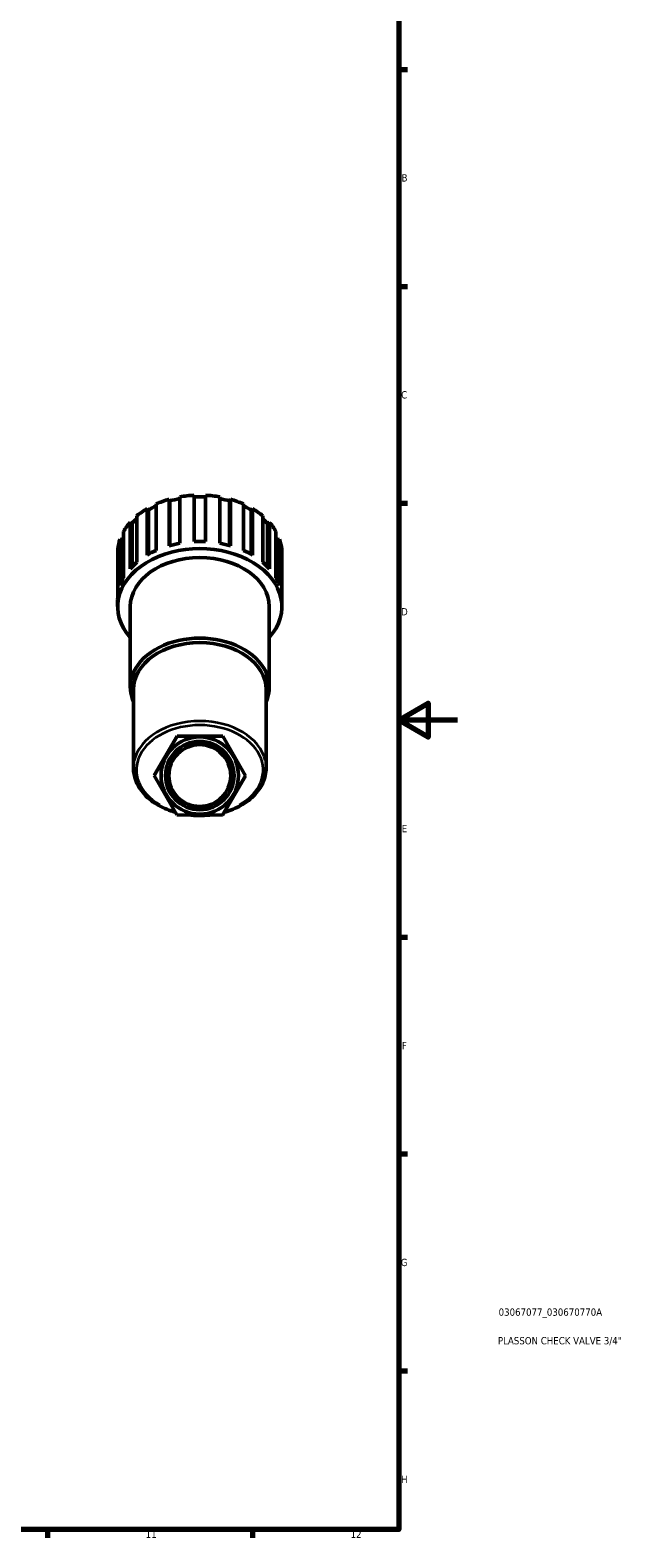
# Model space of a CAD drawing. Header units: millimetres. Extents: x 0 to 900, y 0 to 1066.
# Tile 4 of 7: x 695 to 900, y 17 to 533. Entities that reach past the tile are written whole.
import ezdxf

# ---------------------------------------------------------------- set-up
doc = ezdxf.new("R2010")
doc.units = ezdxf.units.MM
for name, color, linetype, lineweight in [('Border (ISO)', 7, 'Continuous', 70), ('Title (ISO)', 7, 'Continuous', 50), ('Visible (ISO)', 7, 'Continuous', 50), ('Visible Narrow (ISO)', 7, 'Continuous', 35)]:
    doc.layers.add(name, color=color, linetype=linetype, lineweight=lineweight)
doc.styles.add('Note Text (ISO)', font='tahoma.ttf')

# ---------------------------------------------------------------- blocks, each defined once
blk = doc.blocks.new('Borders Default Border')
at = {"layer": 'Border (ISO)'}
for p, q in [((821, 519.75), (823.9, 519.75)), ((821, 445.5), (823.9, 445.5)), ((821, 371.25), (823.9, 371.25)), ((821, 222.75), (823.9, 222.75)), ((821, 148.5), (823.9, 148.5)), ((821, 74.25), (823.9, 74.25)), ((700.83, 20), (700.83, 17.1)), ((770.92, 20), (770.92, 17.1))]:
    blk.add_line(p, q, dxfattribs=at)
at = {"layer": 'Border (ISO)', "flags": 128}
for points in [[(20, 20), (20, 574), (821, 574), (821, 20), (20, 20)], [(841, 297), (821, 297), (831, 302.77), (831, 291.23), (821, 297)]]:
    blk.add_lwpolyline(points, dxfattribs=at)
at = {"layer": 'Border (ISO)', "color": 232, "true_color": 0xca0064, "char_height": 2.5, "attachment_point": 7, "style": 'Note Text (ISO)'}
for s, insert in [('B', (821.89, 481.38)), ('C', (821.73, 407.08)), ('D', (821.73, 332.88)), ('E', (821.94, 258.63)), ('F', (822, 184.38)), ('G', (821.61, 110.08)), ('H', (821.74, 35.88)), ('11', (734.37, 17.1)), ('12', (804.46, 17.1))]:
    blk.add_mtext(s, dxfattribs=dict(at, insert=insert))
blk = doc.blocks.new('Title Blocks ISO')
at = {"layer": 'Title (ISO)', "color": 232, "true_color": 0xca0064, "style": 'Note Text (ISO)'}
for tag, p in [('PART_NUMBER_001', (34.08, 73.13)), ('DESCRIPTION_001', (33.84, 63.34))]:
    blk.add_attdef(tag, p, '', height=2.5, dxfattribs=at)

msp = doc.modelspace()

# ---------------------------------------------------------------- linework, layer by layer
at = {"layer": 'Visible (ISO)'}
for p, q in [((742.388, 372.608), (742.649, 372.04)), ((742.388, 356.724), (742.388, 372.608)), ((742.649, 372.04), (742.649, 356.797)), ((746.04, 373.447), (746.04, 357.563)), ((750.951, 358.113), (750.951, 373.997)), ((754.791, 373.997), (754.791, 358.113)), ((759.702, 357.563), (759.702, 373.447)), ((763.093, 372.04), (763.354, 372.608)), ((763.093, 372.04), (763.093, 356.797)), ((763.354, 372.608), (763.354, 356.724)), ((731.335, 366.93), (731.335, 351.046)), ((734.851, 369.416), (735.347, 368.933)), ((734.851, 353.532), (734.851, 369.416)), ((735.347, 368.933), (735.347, 353.819)), ((737.958, 371.012), (737.958, 355.128)), ((767.784, 355.128), (767.784, 371.012)), ((770.394, 368.933), (770.89, 369.416)), ((770.394, 368.933), (770.394, 353.819)), ((770.89, 369.416), (770.89, 353.532)), ((774.406, 351.046), (774.406, 366.93)), ((726.821, 361.601), (726.821, 345.716)), ((729.078, 364.733), (729.761, 364.382)), ((729.078, 348.849), (729.078, 364.733)), ((729.761, 364.382), (729.761, 349.583)), ((775.98, 364.382), (776.663, 364.733)), ((775.98, 364.382), (775.98, 349.583)), ((776.663, 364.733), (776.663, 348.849)), ((778.921, 345.716), (778.921, 361.601)), ((725.634, 359.018), (726.437, 358.834)), ((725.634, 343.134), (725.634, 359.018)), ((726.437, 358.834), (726.437, 345.003)), ((779.304, 358.834), (780.107, 359.018)), ((779.304, 358.834), (779.304, 345.003)), ((780.107, 359.018), (780.107, 343.134)), ((724.856, 355.546), (724.856, 339.661)), ((780.885, 339.661), (780.885, 355.546)), ((724.791, 335.86), (724.791, 338.304)), ((729.111, 308.294), (729.111, 335.86)), ((776.631, 308.294), (776.631, 335.86)), ((780.951, 335.86), (780.951, 338.304)), ((730.191, 280.671), (730.191, 307.53)), ((775.551, 280.671), (775.551, 307.53)), ((745.128, 291.573), (737.282, 278.103)), ((760.716, 291.514), (745.128, 291.573)), ((768.459, 277.984), (760.716, 291.514)), ((737.282, 278.103), (745.025, 264.574)), ((760.613, 264.514), (768.459, 277.984)), ((745.025, 264.574), (760.613, 264.514))]:
    msp.add_line(p, q, dxfattribs=at)
for radius in [13.22, 11.71, 10.576]:
    msp.add_circle((752.871, 278.044), radius, dxfattribs=at)
for centre, major_axis, start_param, end_param in [((752.871, 354.188), (28.08, 0), 1.9533851, 2.1306854), ((752.871, 354.188), (27.238, 0), 1.8242904, 1.9555049), ((752.871, 354.188), (28.08, 0), 1.6392258, 1.8165261), ((752.871, 354.188), (27.238, 0), 1.500247, 1.6413456), ((752.871, 354.188), (28.08, 0), 1.3250665, 1.5023669), ((752.871, 354.188), (27.238, 0), 1.1860878, 1.3173022), ((752.871, 354.188), (28.08, 0), 1.0109073, 1.1882076), ((752.871, 354.188), (28.08, 0), 2.2675443, 2.4448447), ((752.871, 354.188), (27.238, 0), 2.1501913, 2.2696642), ((752.871, 354.188), (27.238, 0), 0.8719285, 0.9914014), ((752.871, 354.188), (28.08, 0), 0.696748, 0.8740483), ((752.871, 354.188), (-28.08, 0), 5.7232962, 5.9005966), ((752.871, 354.188), (27.238, 0), 2.4826707, 2.5838234), ((752.871, 354.188), (27.238, 0), 0.5577692, 0.658922), ((752.871, 354.188), (28.08, 0), 0.3825887, 0.5598891), ((752.871, 335.86), (-28.08, 0), 2.5795229, 6.8452551), ((752.871, 354.188), (-28.08, 0), 6.0374555, 6.2147558), ((752.871, 354.188), (-27.238, 0), 5.9867817, 6.0395753), ((752.871, 338.304), (-28.08, 0), 4.9581188, 5.0949777), ((752.871, 338.304), (-28.08, 0), 4.6439595, 4.7808184), ((752.871, 338.304), (-28.08, 0), 4.3298003, 4.4666592), ((752.871, 354.188), (27.238, 0), 0.24361, 0.2964036), ((752.871, 354.188), (28.08, 0), 0.0684295, 0.2457298), ((752.871, 338.304), (-28.08, 0), 5.5864373, 5.7232962), ((752.871, 335.86), (-23.76, 0), 3.1415927, 6.2831853), ((752.871, 338.304), (-28.08, 0), 5.2722781, 5.409137), ((752.871, 338.304), (-28.08, 0), 4.015641, 4.1524999), ((752.871, 338.304), (-28.08, 0), 3.7014817, 3.8383406), ((752.871, 338.304), (-28.08, 0), 5.9005966, 6.0374555), ((752.871, 338.304), (28.08, 0), 0.2457298, 0.3825887), ((752.871, 338.304), (-28.08, 0), 6.2147558, 6.2831853), ((752.871, 338.304), (28.08, 0), 0, 0.0684295), ((752.871, 308.294), (-23.76, 0), 2.8389274, 6.5858506), ((752.871, 307.53), (-22.68, 0), 3.1415927, 6.2831853)]:
    msp.add_ellipse(centre, major_axis=major_axis, ratio=0.7071068, start_param=start_param, end_param=end_param, dxfattribs=at)
for points, knots in [([(744.502, 265.488), (742.503, 266.056), (740.616, 266.831), (736.993, 268.862), (735.309, 270.168), (732.611, 273.105), (731.591, 274.733), (730.45, 277.82), (730.191, 279.245), (730.191, 280.671)], [1.9534553, 1.9534553, 1.9534553, 1.9534553, 2.2410988, 2.2410988, 2.5656625, 2.5656625, 2.8861428, 2.8861428, 3.1415927, 3.1415927, 3.1415927, 3.1415927]), ([(775.551, 280.671), (775.551, 278.959), (775.175, 277.248), (773.713, 273.985), (772.616, 272.438), (769.796, 269.642), (768.057, 268.403), (764.572, 266.607), (762.912, 265.959), (761.169, 265.468)], [0, 0, 0, 0, 0.3067843, 0.3067843, 0.6195652, 0.6195652, 0.9409411, 0.9409411, 1.1915273, 1.1915273, 1.1915273, 1.1915273]), ([(756.326, 264.53), (755.035, 264.388), (753.727, 264.325), (751.335, 264.359), (750.25, 264.431), (749.177, 264.558)], [1.41585323, 1.41585323, 1.41585323, 1.41585323, 1.59084516, 1.59084516, 1.73652027, 1.73652027, 1.73652027, 1.73652027])]:
    msp.add_open_spline(points, degree=3, knots=knots, dxfattribs=at)
at = {"layer": 'Visible Narrow (ISO)'}
for centre, major_axis, start_param, end_param in [((752.871, 279.964), (-21.68, 0), 2.2488672, 7.1725586), ((752.871, 280.671), (22.68, 0), 0.1570796, 2.984513)]:
    msp.add_ellipse(centre, major_axis=major_axis, ratio=0.7071068, start_param=start_param, end_param=end_param, dxfattribs=at)

# ---------------------------------------------------------------- block references
msp.add_blockref('Borders Default Border', (0, 0))
msp.add_blockref('Title Blocks ISO', (821, 20)).add_auto_attribs({'PART_NUMBER_001': '03067077_030670770A', 'DESCRIPTION_001': 'PLASSON CHECK VALVE 3/4"'})

doc.saveas('drawing.dxf')
